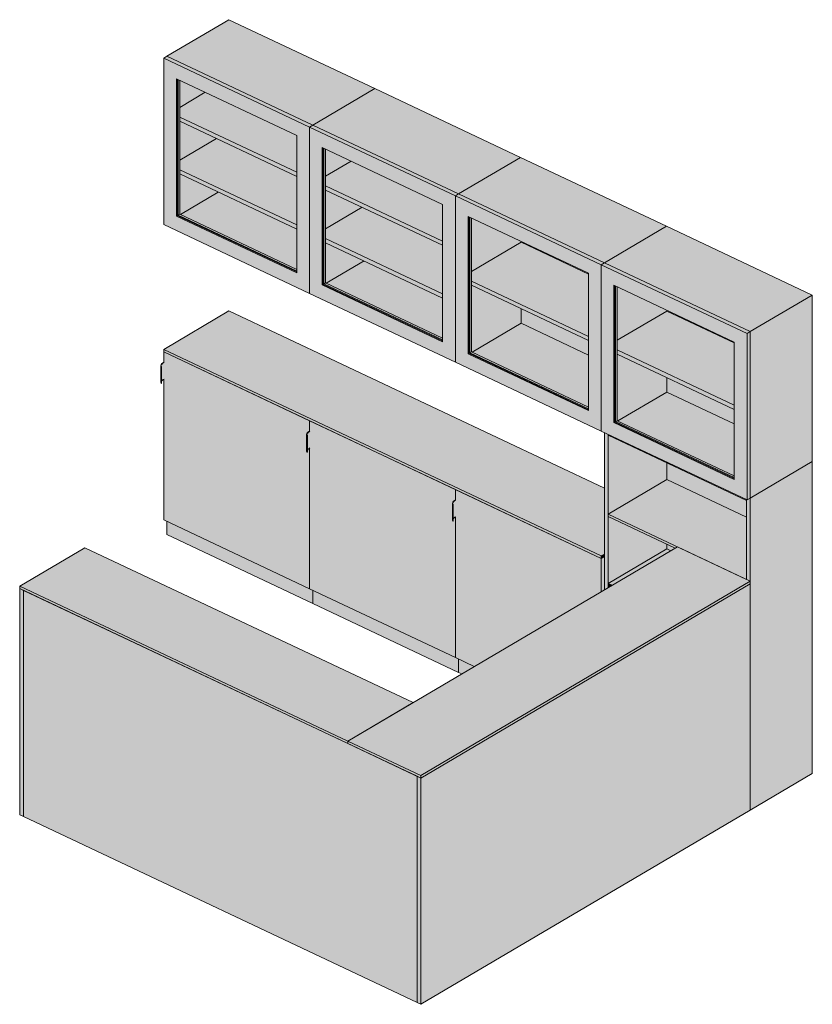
# Model space of a CAD drawing. Header units: centimetres. Extents: x 19862 to 23983, y -707 to 11876.
# Tile 1 of 7: x 19862 to 20186, y -707 to -305. Entities that reach past the tile are written whole.
import ezdxf

# ---------------------------------------------------------------- set-up
doc = ezdxf.new("R2010")
doc.units = ezdxf.units.CM
doc.layers.add('A-GENM', color=13, linetype='Continuous', lineweight=18)

# ---------------------------------------------------------------- blocks, each defined once
blk = doc.blocks.new('FURN_Bar - E25-ZB-01-8916538-E25-ZB-01')
at = {"layer": 'A-GENM'}
for points in [[(19981.95, -348.25), (20007.3, -333.32), (19947.69, -305.19), (19922.34, -320.12), (19975.74, -345.31)], [(19980.62, -349.03), (19981.95, -348.25), (19922.34, -320.12), (19921.01, -320.9), (19978.96, -348.25)], [(19926.23, -385.4), (19926.56, -385.17), (19926.56, -329.47), (19926.23, -329.31), (19926.23, -384.61)], [(20041.56, -376.38), (20066.91, -361.45), (20007.3, -333.32), (19981.95, -348.25), (20035.35, -373.44)], [(20040.23, -377.16), (20041.56, -376.38), (19981.95, -348.25), (19980.62, -349.03), (20038.57, -376.38)], [(19985.84, -413.52), (19986.17, -413.3), (19986.17, -357.6), (19985.84, -357.44), (19985.84, -412.74)], [(20101.17, -404.51), (20126.52, -389.58), (20066.91, -361.45), (20041.56, -376.38), (20094.96, -401.57)], [(20099.84, -405.29), (20101.17, -404.51), (20041.56, -376.38), (20040.23, -377.16), (20098.17, -404.51)], [(19975.4, -408.6), (19975.4, -408.25), (19926.56, -385.2), (19926.23, -385.4), (19974.99, -408.41)], [(20045.45, -441.65), (20045.78, -441.43), (20045.78, -385.73), (20045.45, -385.57), (20045.45, -440.87)], [(20160.78, -432.63), (20186.13, -417.71), (20126.52, -389.58), (20101.17, -404.51), (20154.57, -429.7)], [(20159.45, -433.42), (20160.78, -432.63), (20101.17, -404.51), (20099.84, -405.29), (20157.78, -432.63)], [(20035.01, -436.73), (20035.01, -436.38), (19986.17, -413.33), (19985.84, -413.52), (20034.6, -436.53)], [(20105.06, -469.78), (20105.39, -469.56), (20105.39, -413.86), (20105.06, -413.7), (20105.06, -469)], [(20160.78, -500.61), (20186.13, -485.69), (20186.13, -417.71), (20160.78, -432.63), (20160.78, -499.91)], [(20099.84, -524.25), (20101.17, -523.47), (20101.17, -496.58), (19947.69, -424.15), (19921.01, -439.87), (20091.97, -520.54)], [(20159.45, -501.4), (20160.78, -500.61), (20160.78, -432.63), (20159.45, -433.42), (20159.45, -500.61)], [(20099.84, -525.27), (20099.84, -524.25), (19921.01, -439.87), (19921.01, -440.89), (20097.68, -524.25)], [(19980.62, -537.67), (19980.62, -480.22), (19980.44, -480.33), (19979.99, -480.66), (19979.73, -481.05), (19979.72, -481.86), (19979.54, -481.89), (19979.43, -481.45), (19979.43, -474.66), (19979.54, -474.2), (19979.82, -473.82), (19980.44, -473.37), (19980.62, -473.26), (19980.62, -469.01), (19921.01, -440.89), (19921.01, -445.13), (19921.16, -445.2), (19921.16, -452), (19921.01, -452.09), (19921.01, -509.54), (19937.96, -517.54)], [(20094.62, -464.86), (20094.62, -464.51), (20045.78, -441.46), (20045.45, -441.65), (20094.21, -464.66)], [(19919.93, -446.96), (19920.12, -446.93), (19920.02, -446.53), (19920.11, -446.12), (19920.38, -445.74), (19921.01, -445.29), (19921.16, -445.2), (19921.01, -445.13), (19920.58, -445.4), (19920.17, -445.74), (19919.91, -446.1), (19919.82, -446.53)], [(19920.12, -452.9), (19920.38, -452.53), (19920.83, -452.2), (19920.83, -445.4), (19920.38, -445.74), (19920.11, -446.12), (19920.02, -446.53), (19920.12, -446.96), (19920.12, -452.53)], [(19920.83, -452.2), (19921.16, -452), (19921.16, -445.2), (19920.83, -445.4), (19920.83, -448.93)], [(19919.93, -453.76), (19919.93, -446.96), (19919.82, -446.53), (19919.82, -453.33)], [(19919.93, -453.76), (19920.12, -453.73), (19920.11, -446.93), (19919.93, -446.96), (19919.93, -452.53)], [(20040.23, -565.8), (20040.23, -508.35), (20040.05, -508.46), (20039.6, -508.79), (20039.34, -509.18), (20039.33, -509.99), (20039.15, -510.02), (20039.04, -509.58), (20039.04, -502.78), (20039.14, -502.35), (20039.43, -501.95), (20040.05, -501.5), (20040.23, -501.39), (20040.23, -497.14), (19980.62, -469.01), (19980.62, -473.26), (19980.77, -473.33), (19980.77, -480.13), (19980.62, -480.22), (19980.62, -537.67), (20022.94, -557.64)], [(20154.23, -492.99), (20154.23, -492.64), (20105.39, -469.59), (20105.06, -469.78), (20153.82, -492.79)], [(19979.54, -475.09), (19979.73, -475.06), (19979.63, -474.66), (19979.72, -474.25), (19979.99, -473.87), (19980.62, -473.42), (19980.77, -473.33), (19980.62, -473.26), (19980.19, -473.53), (19979.78, -473.87), (19979.52, -474.22), (19979.43, -474.66)], [(19979.73, -481.03), (19979.99, -480.66), (19980.44, -480.33), (19980.44, -473.53), (19979.99, -473.87), (19979.72, -474.25), (19979.63, -474.66), (19979.73, -475.09), (19979.73, -480.33)], [(19980.44, -480.33), (19980.77, -480.13), (19980.77, -473.33), (19980.44, -473.53), (19980.44, -473.87)], [(20101.17, -538.09), (20102.66, -537.22), (20102.66, -474.6), (20101.17, -473.9), (20101.17, -536.38)], [(20159.29, -501.61), (20159.29, -501.32), (20102.66, -474.6), (20102.66, -474.89), (20159.18, -501.56)], [(19979.54, -481.89), (19979.54, -475.09), (19979.43, -474.66), (19979.43, -481.45)], [(19979.54, -481.89), (19979.73, -481.86), (19979.72, -475.06), (19979.54, -475.09), (19979.54, -480.66)], [(20160.78, -628.07), (20186.13, -613.14), (20186.13, -485.69), (20160.78, -500.61), (20160.78, -613.23)], [(20159.29, -533.9), (20159.29, -508.43), (20126.67, -493.03), (20102.66, -507.18), (20130.98, -520.54)], [(20047.95, -569.44), (20099.84, -538.88), (20099.84, -525.27), (20040.23, -497.14), (20040.23, -501.39), (20040.38, -501.46), (20040.38, -508.26), (20040.23, -508.35), (20040.23, -565.8)], [(20039.15, -503.22), (20039.34, -503.19), (20039.24, -502.78), (20039.33, -502.38), (20039.6, -502), (20040.23, -501.55), (20040.38, -501.46), (20040.23, -501.39), (20039.8, -501.66), (20039.39, -502), (20039.13, -502.38), (20039.04, -502.79)], [(20039.15, -510.02), (20039.15, -503.22), (20039.04, -502.79), (20039.04, -509.58)], [(20039.34, -509.16), (20039.6, -508.79), (20040.05, -508.46), (20040.05, -501.66), (20039.6, -502), (20039.33, -502.38), (20039.24, -502.79), (20039.34, -503.22), (20039.34, -508.79)], [(20040.05, -508.46), (20040.38, -508.26), (20040.38, -501.46), (20040.05, -501.66), (20040.05, -502)], [(20160.78, -534.6), (20160.78, -500.61), (20159.45, -501.4), (20159.29, -501.32), (20159.29, -533.9), (20160.25, -534.35)], [(20039.15, -510.02), (20039.34, -509.99), (20039.33, -503.19), (20039.15, -503.22), (20039.15, -509.18)], [(19981.95, -543.69), (19981.95, -538.3), (19922.34, -510.17), (19922.34, -515.56), (19980.62, -543.06)], [(20130.02, -521.1), (20130.98, -520.54), (20102.66, -507.18), (20102.66, -508.2), (20128.82, -520.54)], [(19996.26, -599.89), (20022.94, -584.18), (19888.81, -520.89), (19862.14, -536.6), (19937.96, -572.38)], [(20026.06, -613.96), (20160.78, -534.6), (20130.98, -520.54), (19996.26, -599.89), (20024.57, -613.25)], [(20104.28, -536.26), (20128.29, -522.12), (20126.67, -521.36), (20102.66, -535.5)], [(20099.84, -525.27), (20101.17, -524.49), (20101.17, -523.47), (20099.84, -524.25), (20099.84, -524.49)], [(20099.84, -538.88), (20101.17, -538.09), (20101.17, -524.49), (20099.84, -525.27), (20099.84, -537.16)], [(20026.06, -614.98), (20160.78, -535.62), (20160.78, -534.6), (20026.06, -613.96)], [(19996.26, -600.91), (19996.26, -599.89), (19862.14, -536.6), (19862.14, -537.62), (19994.1, -599.89)], [(19863.63, -630.77), (19863.63, -538.32), (19862.14, -537.62), (19862.14, -630.07)], [(20024.57, -706.72), (20024.57, -614.27), (19863.63, -538.32), (19863.63, -630.77), (19937.96, -665.85)], [(20041.56, -571.81), (20041.56, -566.43), (19981.95, -538.3), (19981.95, -543.69), (20040.23, -571.18)], [(20026.06, -707.43), (20160.78, -628.07), (20160.78, -535.62), (20026.06, -614.98), (20026.06, -632.78)], [(20102.68, -537.21), (20104.28, -536.26), (20102.66, -535.5), (20102.66, -537.2)], [(20042.88, -572.43), (20047.95, -569.44), (20041.56, -566.43), (20041.56, -571.81)], [(20026.06, -614.98), (20026.06, -613.96), (19996.26, -599.89), (19996.26, -600.91), (20025.91, -614.9)], [(20026.06, -707.43), (20026.06, -614.98), (20024.57, -614.27), (20024.57, -706.72), (20025.91, -707.35)]]:
    blk.add_hatch(color=256, dxfattribs=at).paths.add_polyline_path(points)
h = blk.add_hatch(color=256, dxfattribs=at)
h.paths.add_polyline_path([(19980.62, -417.01), (19980.62, -349.03), (19921.01, -320.9), (19921.01, -388.88), (19980.51, -416.96)])
h.paths.add_polyline_path([(19975.4, -408.6), (19926.23, -385.4), (19926.23, -329.31), (19975.4, -352.52), (19975.4, -408.41)])
at = {"layer": 'A-GENM', "transparency": 33554504}
for points in [[(19975.4, -408.25), (19975.4, -352.52), (19926.56, -329.47), (19926.56, -385.2), (19975.09, -408.1)], [(20035.01, -436.38), (20035.01, -380.65), (19986.17, -357.6), (19986.17, -413.33), (20034.7, -436.23)], [(20094.62, -464.51), (20094.62, -408.78), (20045.78, -385.73), (20045.78, -441.46), (20094.31, -464.36)], [(20154.23, -492.64), (20154.23, -436.91), (20105.39, -413.86), (20105.39, -469.59), (20153.92, -492.49)]]:
    blk.add_hatch(color=256, dxfattribs=at).paths.add_polyline_path(points)
at = {"layer": 'A-GENM'}
h = blk.add_hatch(color=256, dxfattribs=at)
h.paths.add_polyline_path([(20040.23, -445.14), (20040.23, -377.16), (19980.62, -349.03), (19980.62, -417.01), (20040.12, -445.09)])
h.paths.add_polyline_path([(20035.01, -436.73), (19985.84, -413.52), (19985.84, -357.44), (20035.01, -380.65), (20035.01, -436.53)])
h = blk.add_hatch(color=256, dxfattribs=at)
h.paths.add_polyline_path([(20099.84, -473.27), (20099.84, -405.29), (20040.23, -377.16), (20040.23, -445.14), (20094.96, -470.97)])
h.paths.add_polyline_path([(20094.62, -464.86), (20045.45, -441.65), (20045.45, -385.57), (20094.62, -408.78), (20094.62, -464.66)])
h = blk.add_hatch(color=256, dxfattribs=at)
h.paths.add_polyline_path([(20159.45, -501.4), (20159.45, -433.42), (20099.84, -405.29), (20099.84, -473.27), (20157.78, -500.61)])
h.paths.add_polyline_path([(20154.23, -492.99), (20105.06, -469.78), (20105.06, -413.7), (20154.23, -436.91), (20154.23, -492.79)])
h = blk.add_hatch(color=256, dxfattribs=at)
h.paths.add_polyline_path([(20102.66, -535.5), (20126.67, -521.36), (20126.67, -519.53), (20102.66, -508.2), (20102.66, -534.92)])
h.paths.add_polyline_path([(20102.66, -507.18), (20126.67, -493.03), (20126.67, -486.22), (20102.66, -474.89), (20102.66, -497.28)])
h = blk.add_hatch(color=256, dxfattribs=at)
h.paths.add_polyline_path([(20128.29, -522.12), (20130.02, -521.1), (20126.67, -519.53), (20126.67, -521.36)])
h.paths.add_polyline_path([(20159.29, -508.43), (20159.29, -501.61), (20126.67, -486.22), (20126.67, -493.03), (20156.64, -507.18)])
for p, q in [((19947.69, -305.19), (19922.34, -320.12)), ((19947.69, -305.19), (20007.3, -333.32)), ((19922.34, -320.12), (19921.01, -320.9)), ((19980.62, -349.03), (19921.01, -320.9)), ((19921.01, -320.9), (19921.01, -388.88)), ((19922.34, -320.12), (19981.95, -348.25)), ((19981.95, -348.25), (19922.34, -320.12)), ((19926.23, -385.4), (19926.23, -329.31)), ((19926.23, -329.31), (19975.4, -352.52)), ((19926.56, -329.47), (19926.56, -385.2)), ((19926.89, -385), (19926.89, -329.63)), ((19927.56, -329.94), (19927.56, -384.61)), ((20007.3, -333.32), (19981.95, -348.25)), ((19981.95, -348.25), (20007.3, -333.32)), ((20007.3, -333.32), (20066.91, -361.45)), ((19937.99, -334.86), (19927.56, -341)), ((19975.4, -367.53), (19927.56, -344.96)), ((19927.56, -346.65), (19975.4, -369.23)), ((19981.95, -348.25), (19980.62, -349.03)), ((19980.62, -349.03), (19981.95, -348.25)), ((20040.23, -377.16), (19980.62, -349.03)), ((19980.62, -349.03), (19980.62, -417.01)), ((19980.62, -417.01), (19980.62, -349.03)), ((19981.95, -348.25), (20041.56, -376.38)), ((20041.56, -376.38), (19981.95, -348.25)), ((19942.52, -353.72), (19927.56, -362.53)), ((19975.4, -352.52), (19975.4, -408.6)), ((19985.84, -413.52), (19985.84, -357.44)), ((19985.84, -357.44), (20035.01, -380.65)), ((19986.17, -357.6), (19986.17, -413.33)), ((19986.5, -413.13), (19986.5, -357.76)), ((19987.17, -358.07), (19987.17, -412.74)), ((20066.91, -361.45), (20041.56, -376.38)), ((20041.56, -376.38), (20066.91, -361.45)), ((20066.91, -361.45), (20126.52, -389.58)), ((19997.6, -362.99), (19987.17, -369.13)), ((19975.4, -389.06), (19927.56, -366.48)), ((19927.56, -368.18), (19975.4, -390.76)), ((20035.01, -395.66), (19987.17, -373.08)), ((19927.84, -384.74), (19943.32, -375.62)), ((19987.17, -374.78), (20035.01, -397.36)), ((20041.56, -376.38), (20040.23, -377.16)), ((20040.23, -377.16), (20041.56, -376.38)), ((20040.23, -377.16), (20099.84, -405.29)), ((20040.23, -377.16), (20040.23, -445.14)), ((20040.23, -445.14), (20040.23, -377.16)), ((20101.17, -404.51), (20041.56, -376.38)), ((20101.17, -404.51), (20041.56, -376.38)), ((20002.13, -381.84), (19987.17, -390.66)), ((20035.01, -380.65), (20035.01, -436.73)), ((19926.23, -385.4), (19926.56, -385.2)), ((19975.4, -408.6), (19926.23, -385.4)), ((19926.56, -385.2), (19927.56, -384.61)), ((19926.89, -385), (19926.56, -385.2)), ((19926.56, -385.2), (19975.4, -408.25)), ((19975.4, -407.89), (19926.89, -385)), ((19927.56, -384.61), (19975.4, -407.19)), ((20045.45, -441.65), (20045.45, -385.57)), ((20045.45, -385.57), (20094.62, -408.78)), ((20045.78, -385.73), (20045.78, -441.46)), ((20046.11, -441.26), (20046.11, -385.89)), ((19921.01, -388.88), (19980.62, -417.01)), ((20046.78, -386.2), (20046.78, -440.87)), ((20126.52, -389.58), (20101.17, -404.51)), ((20101.17, -404.51), (20126.52, -389.58)), ((20126.52, -389.58), (20186.13, -417.71)), ((20035.01, -417.19), (19987.17, -394.61)), ((19987.17, -396.31), (20035.01, -418.89)), ((20067.06, -396.08), (20046.78, -408.02)), ((20067.06, -395.77), (20067.06, -396.08)), ((20067.06, -396.08), (20094.62, -409.08)), ((19987.45, -412.87), (20002.93, -403.75)), ((20101.17, -404.51), (20099.84, -405.29)), ((20099.84, -405.29), (20101.17, -404.51)), ((20099.84, -405.29), (20159.45, -433.42)), ((20099.84, -405.29), (20099.84, -473.27)), ((20099.84, -473.27), (20099.84, -405.29)), ((20160.78, -432.63), (20101.17, -404.51)), ((20160.78, -432.63), (20101.17, -404.51)), ((20094.62, -464.86), (20094.62, -408.78)), ((19985.84, -413.52), (19986.17, -413.33)), ((20035.01, -436.73), (19985.84, -413.52)), ((19986.17, -413.33), (19987.17, -412.74)), ((19986.5, -413.13), (19986.17, -413.33)), ((19986.17, -413.33), (20035.01, -436.38)), ((20035.01, -436.02), (19986.5, -413.13)), ((19987.17, -412.74), (20035.01, -435.32)), ((20094.62, -434.55), (20046.78, -411.98)), ((20046.78, -413.68), (20094.62, -436.25)), ((20105.06, -469.78), (20105.06, -413.7)), ((20105.06, -413.7), (20154.23, -436.91)), ((20105.39, -413.86), (20105.39, -469.59)), ((20105.72, -469.39), (20105.72, -414.02)), ((19980.62, -417.01), (20040.23, -445.14)), ((20106.39, -414.33), (20106.39, -469)), ((20160.78, -432.63), (20186.13, -417.71)), ((20186.13, -417.71), (20186.13, -485.69)), ((19947.69, -424.15), (19921.01, -439.87)), ((20101.17, -496.58), (19947.69, -424.15)), ((20067.06, -423.25), (20067.06, -429.22)), ((20126.67, -424.21), (20106.39, -436.15)), ((20126.67, -423.9), (20126.67, -424.21)), ((20126.67, -424.21), (20154.23, -437.21)), ((20047.06, -441), (20067.06, -429.22)), ((20067.06, -429.22), (20094.62, -442.22)), ((20159.45, -433.42), (20160.78, -432.63)), ((20159.45, -501.4), (20159.45, -433.42)), ((20160.78, -432.63), (20160.78, -500.61)), ((20160.78, -500.61), (20160.78, -432.63)), ((20154.23, -492.99), (20154.23, -436.91)), ((19921.01, -439.87), (20099.84, -524.25)), ((19921.01, -440.89), (19921.01, -439.87)), ((20099.84, -525.27), (19921.01, -440.89)), ((19980.62, -469.01), (19921.01, -440.89)), ((19921.01, -440.89), (19921.01, -445.13)), ((20045.45, -441.65), (20045.78, -441.46)), ((20094.62, -464.86), (20045.45, -441.65)), ((20045.78, -441.46), (20046.78, -440.87)), ((20046.11, -441.26), (20045.78, -441.46)), ((20045.78, -441.46), (20094.62, -464.51)), ((20094.62, -464.15), (20046.11, -441.26)), ((20046.78, -440.87), (20094.62, -463.45)), ((20154.23, -462.68), (20106.39, -440.11)), ((20106.39, -441.81), (20154.23, -464.38)), ((19921.01, -445.13), (19920.68, -445.33)), ((19920.83, -445.4), (19921.16, -445.2)), ((20040.23, -445.14), (20099.84, -473.27)), ((19919.82, -446.51), (19919.82, -453.31)), ((19919.93, -446.96), (19920.12, -446.93)), ((19919.93, -453.76), (19919.93, -446.96)), ((19920.12, -446.93), (19920.02, -446.53)), ((19920.12, -453.73), (19920.12, -446.93)), ((19919.93, -453.76), (19919.82, -453.33)), ((19920.12, -453.73), (19919.93, -453.76)), ((19921.16, -452), (19920.83, -452.2)), ((19921.01, -452.09), (19921.01, -509.54)), ((20126.67, -451.38), (20126.67, -457.35)), ((20106.67, -469.13), (20126.67, -457.35)), ((20126.67, -457.35), (20154.23, -470.35)), ((20040.23, -497.14), (19980.62, -469.01)), ((19980.62, -469.01), (19980.62, -473.26)), ((19980.62, -473.26), (19980.62, -469.01)), ((20105.06, -469.78), (20105.39, -469.59)), ((20154.23, -492.99), (20105.06, -469.78)), ((20105.39, -469.59), (20106.39, -469)), ((20105.72, -469.39), (20105.39, -469.59)), ((20105.39, -469.59), (20154.23, -492.64)), ((20154.23, -492.28), (20105.72, -469.39)), ((20106.39, -469), (20154.23, -491.57)), ((19980.62, -473.26), (19980.29, -473.46)), ((19980.44, -473.53), (19980.77, -473.33)), ((20099.84, -473.27), (20159.45, -501.4)), ((20101.17, -538.09), (20101.17, -473.9)), ((20102.66, -537.22), (20102.66, -474.6)), ((20102.66, -474.89), (20102.66, -474.6)), ((19979.43, -474.64), (19979.43, -481.44)), ((19979.54, -475.09), (19979.73, -475.06)), ((19979.54, -481.89), (19979.54, -475.09)), ((19979.73, -475.06), (19979.63, -474.66)), ((19979.73, -481.86), (19979.73, -475.06)), ((20159.29, -501.61), (20102.66, -474.89)), ((19979.54, -481.89), (19979.43, -481.45)), ((19979.73, -481.86), (19979.54, -481.89)), ((19980.77, -480.13), (19980.44, -480.33)), ((19980.62, -480.22), (19980.62, -537.67)), ((19980.62, -537.67), (19980.62, -480.22)), ((20126.67, -486.22), (20126.67, -493.03)), ((20186.13, -485.69), (20160.78, -500.61)), ((20160.78, -500.61), (20186.13, -485.69)), ((20186.13, -613.14), (20186.13, -485.69)), ((20126.67, -493.03), (20102.66, -507.18)), ((20159.29, -508.43), (20126.67, -493.03)), ((20099.84, -525.27), (20040.23, -497.14)), ((20040.23, -497.14), (20040.23, -501.39)), ((20040.23, -501.39), (20040.23, -497.14)), ((20039.04, -502.77), (20039.04, -509.57)), ((20039.34, -503.19), (20039.24, -502.78)), ((20040.23, -501.39), (20039.9, -501.59)), ((20040.05, -501.66), (20040.38, -501.46)), ((20159.29, -533.9), (20159.29, -501.32)), ((20159.29, -501.61), (20159.29, -501.32)), ((20160.78, -500.61), (20159.45, -501.4)), ((20160.78, -628.07), (20160.78, -500.61)), ((20039.15, -503.22), (20039.34, -503.19)), ((20039.15, -510.02), (20039.15, -503.22)), ((20039.34, -509.99), (20039.34, -503.19)), ((19921.01, -509.54), (19980.62, -537.67)), ((19922.34, -515.56), (19922.34, -510.17)), ((20039.15, -510.02), (20039.04, -509.58)), ((20039.34, -509.99), (20039.15, -510.02)), ((20040.38, -508.26), (20040.05, -508.46)), ((20040.23, -508.35), (20040.23, -565.8)), ((20040.23, -565.8), (20040.23, -508.35)), ((20102.66, -507.18), (20159.29, -533.9)), ((20102.66, -507.18), (20102.66, -508.2)), ((20130.02, -521.1), (20102.66, -508.2)), ((19981.95, -543.69), (19922.34, -515.56)), ((19888.81, -520.89), (19862.14, -536.6)), ((20022.94, -584.18), (19888.81, -520.89)), ((20130.98, -520.54), (19996.26, -599.89)), ((20126.67, -521.36), (20102.66, -535.5)), ((20126.67, -519.53), (20126.67, -521.36)), ((20128.29, -522.12), (20126.67, -521.36)), ((20160.78, -534.6), (20130.98, -520.54)), ((20099.84, -524.25), (20101.17, -523.47)), ((20099.84, -525.27), (20099.84, -524.25)), ((20101.17, -524.49), (20099.84, -525.27)), ((20099.84, -525.27), (20101.17, -524.49)), ((20099.84, -538.88), (20099.84, -525.27)), ((20101.17, -524.49), (20101.17, -538.09)), ((20101.17, -538.09), (20101.17, -524.49)), ((20026.06, -613.96), (20160.78, -534.6)), ((20160.78, -535.62), (20160.78, -534.6)), ((19862.14, -536.6), (19996.26, -599.89)), ((19862.14, -537.62), (19862.14, -536.6)), ((19862.14, -537.62), (19863.63, -538.32)), ((19862.14, -630.07), (19862.14, -537.62)), ((19996.26, -600.91), (19862.14, -537.62)), ((19863.63, -630.77), (19863.63, -538.32)), ((19863.63, -538.32), (20024.57, -614.27)), ((19863.63, -538.32), (19863.63, -630.77)), ((19980.62, -537.67), (20040.23, -565.8)), ((19981.95, -543.69), (19981.95, -538.3)), ((19981.95, -543.69), (19981.95, -538.3)), ((20026.06, -614.98), (20160.78, -535.62)), ((20160.78, -535.62), (20026.06, -614.98)), ((20102.66, -535.5), (20104.28, -536.26)), ((20102.66, -535.5), (20102.66, -537.2)), ((20160.78, -628.07), (20160.78, -535.62)), ((20041.56, -571.81), (19981.95, -543.69)), ((20040.23, -565.8), (20047.95, -569.44)), ((20041.56, -571.81), (20041.56, -566.43)), ((20041.56, -571.81), (20041.56, -566.43)), ((20042.88, -572.43), (20041.56, -571.81)), ((19996.26, -599.89), (20022.94, -584.18)), ((19996.26, -599.89), (20026.06, -613.96)), ((19996.26, -599.89), (19996.26, -600.91)), ((19996.26, -600.91), (19996.26, -599.89)), ((20026.06, -614.98), (19996.26, -600.91)), ((20024.57, -706.72), (20024.57, -614.27)), ((20024.57, -614.27), (20026.06, -614.98)), ((20024.57, -706.72), (20024.57, -614.27)), ((20026.06, -614.98), (20026.06, -613.96)), ((20026.06, -707.43), (20026.06, -614.98)), ((20186.13, -613.14), (20160.78, -628.07)), ((19863.63, -630.77), (19862.14, -630.07)), ((20024.57, -706.72), (19863.63, -630.77)), ((20160.78, -628.07), (20026.06, -707.43)), ((20026.06, -707.43), (20024.57, -706.72))]:
    blk.add_line(p, q, dxfattribs=at)
for points in [[(19920.68, -445.33, 0), (19920.21, -445.69, 0), (19919.91, -446.1, 0), (19919.82, -446.53, 0), (19919.93, -446.96, 0)], [(19920.11, -446.12, 0), (19920.38, -445.74, 0), (19920.83, -445.4, 0)], [(19920.83, -452.2, 0), (19920.38, -452.53, 0), (19920.12, -452.9, 0)], [(19980.29, -473.46, 0), (19979.82, -473.82, 0), (19979.52, -474.22, 0), (19979.43, -474.66, 0), (19979.54, -475.09, 0)], [(19979.72, -474.25, 0), (19979.99, -473.87, 0), (19980.44, -473.53, 0)], [(19980.44, -480.33, 0), (19979.99, -480.66, 0), (19979.73, -481.03, 0)], [(20039.9, -501.59, 0), (20039.43, -501.95, 0), (20039.13, -502.35, 0), (20039.04, -502.79, 0), (20039.15, -503.22, 0)], [(20039.33, -502.38, 0), (20039.6, -502, 0), (20040.05, -501.66, 0)], [(20040.05, -508.46, 0), (20039.6, -508.79, 0), (20039.34, -509.16, 0)]]:
    blk.add_polyline3d(points, dxfattribs=at)

msp = doc.modelspace()

# ---------------------------------------------------------------- block references
at = {"layer": 'A-GENM'}
msp.add_blockref('FURN_Bar - E25-ZB-01-8916538-E25-ZB-01', (0, 0), dxfattribs=at)

doc.saveas('drawing.dxf')
